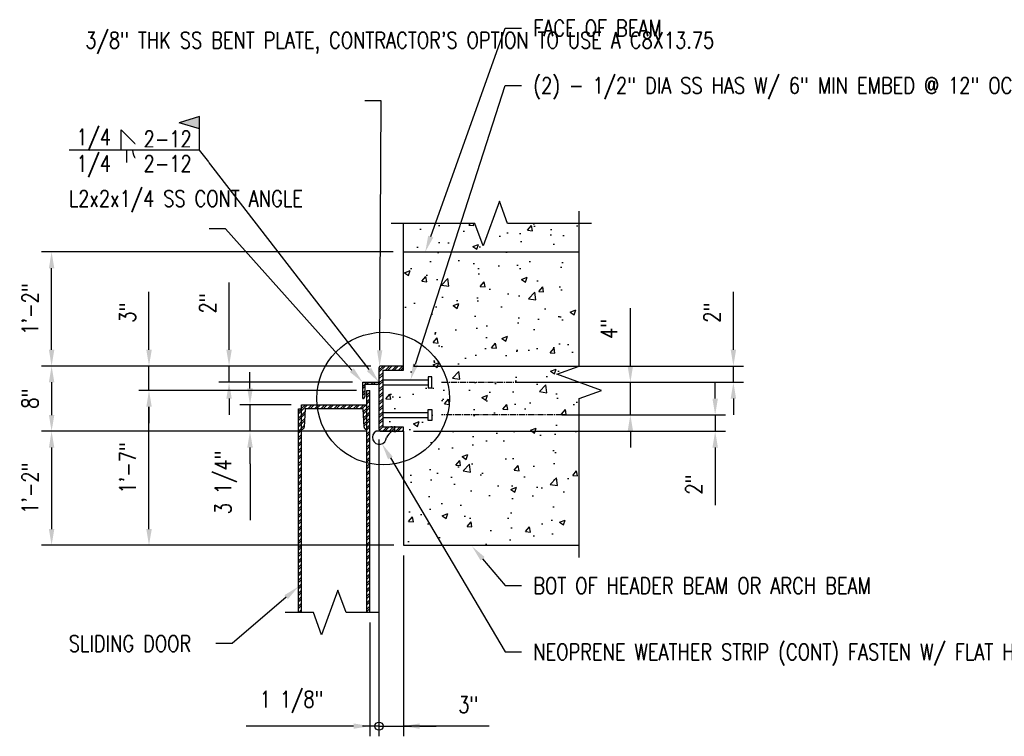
# Model space of a CAD drawing. Header units: inches. Extents: x 56 to 1759, y 30 to 684.
# Tile 2 of 12: x 56 to 177, y 98 to 186. Entities that reach past the tile are written whole.
import ezdxf
from ezdxf import colors
from ezdxf.entities.mleader import LeaderData, LeaderLine
from ezdxf.math import Vec2, Vec3

# ---------------------------------------------------------------- set-up
doc = ezdxf.new("R2010")
doc.units = ezdxf.units.IN
doc.header["$MEASUREMENT"] = 0
doc.linetypes.add('CENTER2', pattern=[1.125, 0.75, -0.125, 0.125, -0.125])
doc.layers.add('A-WALL-PATT', color=9, linetype='Continuous', lineweight=18, true_color=0x808080)
for name, color, linetype in [('M-DETL-PATT', 1, 'Continuous'), ('S-ANNO-DIMS', 1, 'Continuous'), ('S-ANNO-NOTE', 2, 'Continuous'), ('S-ANNO-SYMB', 2, 'Continuous'), ('S-DETL-CNTR', 1, 'CENTER2'), ('S-DETL-LIGHT', 2, 'Continuous'), ('S-DETL-MEDM', 3, 'Continuous')]:
    doc.layers.add(name, color=color, linetype=linetype)
doc.styles.add('Annotative', font='romans.shx', dxfattribs={"width": 0.8, "height": 0.125})
doc.dimstyles.new('Annotative', dxfattribs={"dimscale": 0, "dimtxt": 0.125, "dimasz": 0.125, "dimexe": 0.078125, "dimexo": 0.078125, "dimgap": 0.09, "dimtad": 1, "dimdec": 3, "dimzin": 3, "dimdsep": 46, "dimlunit": 4, "dimtxsty": 'Annotative', "dimcen": 0.09, "dimclrt": 2, "dimazin": 2, "dimtfac": 1, "dimtdec": 3, "dimtmove": 0, "dimatfit": 0, "dimfxl": 1, "dimfrac": 2, "dimtolj": 1, "dimtzin": 0, "dimarcsym": 0})

# ---------------------------------------------------------------- blocks, each defined once
blk = doc.blocks.new('*D11')
at = {"layer": 'Defpoints', "color": 0, "transparency": 16777216}
for p in [(100.75, 143.17), (60.34, 135.16), (100.14, 135.16)]:
    blk.add_point(p, dxfattribs=at)
at = {"layer": 'S-ANNO-DIMS', "color": 0, "lineweight": -2, "transparency": 16777216}
for p, q in [((99.5, 143.17), (59.09, 143.17)), ((60.34, 141.17), (60.34, 137.16)), ((98.89, 135.16), (59.09, 135.16))]:
    blk.add_line(p, q, dxfattribs=at)
at = {"layer": 'S-ANNO-DIMS', "color": 0, "transparency": 16777216}
for points in [[(60.01, 141.17), (60.68, 141.17), (60.34, 143.17)], [(60.01, 137.16), (60.68, 137.16), (60.34, 135.16)]]:
    blk.add_solid(points, dxfattribs=at)
at = {"layer": 'S-ANNO-DIMS', "color": 2, "lineweight": -3, "transparency": 16777216, "insert": (57.71, 139.17), "char_height": 2, "width": 0.2589, "attachment_point": 5, "rotation": 90, "style": 'Annotative'}
blk.add_mtext('\\A1;8"', dxfattribs=at)
blk = doc.blocks.new('*D10')
at = {"layer": 'Defpoints', "color": 0, "transparency": 16777216}
for p in [(100.14, 135.16), (60.34, 121.17), (103.5, 121.17)]:
    blk.add_point(p, dxfattribs=at)
at = {"layer": 'S-ANNO-DIMS', "color": 0, "lineweight": -2, "transparency": 16777216}
for p, q in [((98.89, 135.16), (59.09, 135.16)), ((60.34, 133.16), (60.34, 123.17)), ((102.25, 121.17), (59.09, 121.17))]:
    blk.add_line(p, q, dxfattribs=at)
at = {"layer": 'S-ANNO-DIMS', "color": 0, "transparency": 16777216}
for points in [[(60.01, 133.16), (60.68, 133.16), (60.34, 135.16)], [(60.01, 123.17), (60.68, 123.17), (60.34, 121.17)]]:
    blk.add_solid(points, dxfattribs=at)
at = {"layer": 'S-ANNO-DIMS', "color": 2, "lineweight": -3, "transparency": 16777216, "insert": (57.71, 128.17), "char_height": 2, "width": 0.6849, "attachment_point": 5, "rotation": 90, "style": 'Annotative'}
blk.add_mtext('\\A1;1\'-2"', dxfattribs=at)
blk = doc.blocks.new('*D9')
at = {"layer": 'Defpoints', "color": 0, "transparency": 16777216}
for p in [(72.29, 140.17), (99, 140.17), (103.5, 121.17)]:
    blk.add_point(p, dxfattribs=at)
at = {"layer": 'S-ANNO-DIMS', "color": 0, "lineweight": -2, "transparency": 16777216}
for p, q in [((97.75, 140.17), (71.04, 140.17)), ((72.29, 123.17), (72.29, 138.17)), ((102.25, 121.17), (71.04, 121.17))]:
    blk.add_line(p, q, dxfattribs=at)
at = {"layer": 'S-ANNO-DIMS', "color": 0, "transparency": 16777216}
for points in [[(71.96, 138.17), (72.63, 138.17), (72.29, 140.17)], [(71.96, 123.17), (72.63, 123.17), (72.29, 121.17)]]:
    blk.add_solid(points, dxfattribs=at)
at = {"layer": 'S-ANNO-DIMS', "color": 2, "lineweight": -3, "transparency": 16777216, "insert": (69.66, 130.67), "char_height": 2, "width": 0.6849, "attachment_point": 5, "rotation": 90, "style": 'Annotative'}
blk.add_mtext('\\A1;1\'-7"', dxfattribs=at)
blk = doc.blocks.new('*D8')
at = {"layer": 'Defpoints', "color": 0, "transparency": 16777216}
for p in [(72.29, 143.17), (100.75, 143.17), (99, 140.17)]:
    blk.add_point(p, dxfattribs=at)
at = {"layer": 'S-ANNO-DIMS', "color": 0, "lineweight": -2, "transparency": 16777216}
for p, q in [((72.29, 145.17), (72.29, 152.26)), ((99.5, 143.17), (71.04, 143.17)), ((72.29, 140.17), (72.29, 143.17)), ((97.75, 140.17), (71.04, 140.17)), ((72.29, 138.17), (72.29, 136.17))]:
    blk.add_line(p, q, dxfattribs=at)
at = {"layer": 'S-ANNO-DIMS', "color": 0, "transparency": 16777216}
for points in [[(71.96, 145.17), (72.63, 145.17), (72.29, 143.17)], [(71.96, 138.17), (72.63, 138.17), (72.29, 140.17)]]:
    blk.add_solid(points, dxfattribs=at)
at = {"layer": 'S-ANNO-DIMS', "color": 2, "lineweight": -3, "transparency": 16777216, "insert": (69.66, 149.72), "char_height": 2, "width": 0.2589, "attachment_point": 5, "rotation": 90, "style": 'Annotative'}
blk.add_mtext('\\A1;3"', dxfattribs=at)
blk = doc.blocks.new('*D7')
at = {"layer": 'Defpoints', "color": 0, "transparency": 16777216}
for p in [(131.34, 141.17), (131.34, 141.17), (113.13, 137.17)]:
    blk.add_point(p, dxfattribs=at)
at = {"layer": 'S-ANNO-DIMS', "color": 0, "lineweight": -2, "transparency": 16777216}
for p, q in [((131.34, 143.17), (131.34, 150.26)), ((131.34, 137.17), (131.34, 141.17)), ((131.34, 135.17), (131.34, 133.17))]:
    blk.add_line(p, q, dxfattribs=at)
at = {"layer": 'S-ANNO-DIMS', "color": 0, "transparency": 16777216}
for points in [[(131, 143.17), (131.67, 143.17), (131.34, 141.17)], [(131, 135.17), (131.67, 135.17), (131.34, 137.17)]]:
    blk.add_solid(points, dxfattribs=at)
at = {"layer": 'S-ANNO-DIMS', "color": 2, "lineweight": -3, "transparency": 16777216, "insert": (128.71, 147.72), "char_height": 2, "width": 0.2589, "attachment_point": 5, "rotation": 90, "style": 'Annotative', "bg_fill": 3, "box_fill_scale": 1.25, "bg_fill_color": 256, "bg_fill_true_color": 13158600, "bg_fill_transparency": 0}
blk.add_mtext('\\A1;4"', dxfattribs=at)
blk = doc.blocks.new('*D6')
at = {"layer": 'Defpoints', "color": 0, "transparency": 16777216}
for p in [(60.34, 157.17), (103.5, 157.17), (100.75, 143.17)]:
    blk.add_point(p, dxfattribs=at)
at = {"layer": 'S-ANNO-DIMS', "color": 0, "lineweight": -2, "transparency": 16777216}
for p, q in [((102.25, 157.17), (59.09, 157.17)), ((60.34, 145.17), (60.34, 155.17)), ((99.5, 143.17), (59.09, 143.17))]:
    blk.add_line(p, q, dxfattribs=at)
at = {"layer": 'S-ANNO-DIMS', "color": 0, "transparency": 16777216}
for points in [[(60.01, 155.17), (60.68, 155.17), (60.34, 157.17)], [(60.01, 145.17), (60.68, 145.17), (60.34, 143.17)]]:
    blk.add_solid(points, dxfattribs=at)
at = {"layer": 'S-ANNO-DIMS', "color": 2, "lineweight": -3, "transparency": 16777216, "insert": (57.71, 150.17), "char_height": 2, "width": 0.6849, "attachment_point": 5, "rotation": 90, "style": 'Annotative'}
blk.add_mtext('\\A1;1\'-2"', dxfattribs=at)
blk = doc.blocks.new('*U31')
h = blk.add_hatch(color=256)
h.dxf.hatch_style = 1
h.paths.add_polyline_path([(-5, 6.75), (0, 5.25), (0, 8.25)])
for p, q in [((0, 8.25), (-5, 6.75)), ((0, 0), (0, 8.25)), ((0, 5.25), (-5, 6.75))]:
    blk.add_line(p, q)
blk = doc.blocks.new('*D33')
at = {"layer": 'Defpoints', "color": 0, "transparency": 16777216}
for p in [(103.5, 143.17), (143.98, 143.17), (116.2, 141.17)]:
    blk.add_point(p, dxfattribs=at)
at = {"layer": 'S-ANNO-DIMS', "color": 0, "lineweight": -2, "transparency": 16777216}
for p, q in [((143.98, 145.17), (143.98, 152.26)), ((104.75, 143.17), (145.23, 143.17)), ((143.98, 141.17), (143.98, 143.17)), ((117.45, 141.17), (145.23, 141.17)), ((143.98, 139.17), (143.98, 137.17))]:
    blk.add_line(p, q, dxfattribs=at)
at = {"layer": 'S-ANNO-DIMS', "color": 0, "transparency": 16777216}
for points in [[(143.64, 145.17), (144.31, 145.17), (143.98, 143.17)], [(143.64, 139.17), (144.31, 139.17), (143.98, 141.17)]]:
    blk.add_solid(points, dxfattribs=at)
at = {"layer": 'S-ANNO-DIMS', "color": 2, "lineweight": -3, "transparency": 16777216, "insert": (141.35, 149.72), "char_height": 2, "attachment_point": 5, "rotation": 90, "style": 'Annotative', "bg_fill": 3, "box_fill_scale": 1.25, "bg_fill_color": 256, "bg_fill_true_color": 13158600, "bg_fill_transparency": 0}
blk.add_mtext('\\A1;2"', dxfattribs=at)
blk = doc.blocks.new('*D34')
at = {"layer": 'Defpoints', "color": 0, "transparency": 16777216}
for p in [(121.7, 137.17), (103.5, 135.17), (141.74, 135.17)]:
    blk.add_point(p, dxfattribs=at)
at = {"layer": 'S-ANNO-DIMS', "color": 0, "lineweight": -2, "transparency": 16777216}
for p, q in [((141.74, 139.17), (141.74, 141.17)), ((122.95, 137.17), (142.99, 137.17)), ((141.74, 137.17), (141.74, 135.17)), ((104.75, 135.17), (142.99, 135.17)), ((141.74, 133.17), (141.74, 126.08))]:
    blk.add_line(p, q, dxfattribs=at)
at = {"layer": 'S-ANNO-DIMS', "color": 0, "transparency": 16777216}
for points in [[(141.41, 139.17), (142.08, 139.17), (141.74, 137.17)], [(141.41, 133.17), (142.08, 133.17), (141.74, 135.17)]]:
    blk.add_solid(points, dxfattribs=at)
at = {"layer": 'S-ANNO-DIMS', "color": 2, "lineweight": -3, "transparency": 16777216, "insert": (139.11, 128.63), "char_height": 2, "attachment_point": 5, "rotation": 90, "style": 'Annotative', "bg_fill": 3, "box_fill_scale": 1.25, "bg_fill_color": 256, "bg_fill_true_color": 13158600, "bg_fill_transparency": 0}
blk.add_mtext('\\A1;2"', dxfattribs=at)
blk = doc.blocks.new('_Small')
at = {"color": 0, "linetype": 'ByBlock', "lineweight": -2}
blk.add_circle((0, 0), 0.25, dxfattribs=at)
blk = doc.blocks.new('*D51')
at = {"layer": 'Defpoints', "color": 0, "transparency": 16777216}
for p in [(100.5, 135.42), (99.38, 112.93), (100.5, 98.98)]:
    blk.add_point(p, dxfattribs=at)
at = {"layer": 'S-ANNO-DIMS', "color": 0, "lineweight": -2, "transparency": 16777216}
for p, q in [((100.5, 134.17), (100.5, 97.73)), ((99.38, 111.68), (99.38, 97.73)), ((97.38, 98.98), (84.19, 98.98)), ((100.5, 98.98), (99.38, 98.98)), ((100.5, 98.98), (104.5, 98.98))]:
    blk.add_line(p, q, dxfattribs=at)
at = {"layer": 'S-ANNO-DIMS', "color": 0, "transparency": 16777216}
blk.add_solid([(97.38, 99.31), (97.38, 98.65), (99.38, 98.98)], dxfattribs=at)
at = {"layer": 'S-ANNO-DIMS', "color": 0, "lineweight": -2, "transparency": 16777216, "xscale": 2, "yscale": 2, "zscale": 2, "rotation": 180}
blk.add_blockref('_Small', (100.5, 98.98), dxfattribs=at)
at = {"layer": 'S-ANNO-DIMS', "color": 2, "transparency": 16777216, "insert": (89.79, 101.94), "char_height": 2, "attachment_point": 5, "style": 'Annotative'}
blk.add_mtext('\\A1;1 1/8"', dxfattribs=at)
blk = doc.blocks.new('*D52')
at = {"layer": 'Defpoints', "color": 0, "transparency": 16777216}
for p in [(100.5, 135.42), (103.5, 121.17), (103.5, 98.98)]:
    blk.add_point(p, dxfattribs=at)
at = {"layer": 'S-ANNO-DIMS', "color": 0, "lineweight": -2, "transparency": 16777216}
for p, q in [((100.5, 134.17), (100.5, 97.73)), ((103.5, 119.92), (103.5, 97.73)), ((100.5, 98.98), (98.5, 98.98)), ((100.5, 98.98), (103.5, 98.98)), ((100.5, 98.98), (103.5, 98.98)), ((114.01, 98.98), (103.5, 98.98)), ((105.5, 98.98), (107.5, 98.98))]:
    blk.add_line(p, q, dxfattribs=at)
at = {"layer": 'S-ANNO-DIMS', "color": 0, "transparency": 16777216}
blk.add_solid([(105.5, 99.31), (105.5, 98.65), (103.5, 98.98)], dxfattribs=at)
at = {"layer": 'S-ANNO-DIMS', "color": 0, "lineweight": -2, "transparency": 16777216, "xscale": 2, "yscale": 2, "zscale": 2}
blk.add_blockref('_Small', (100.5, 98.98), dxfattribs=at)
at = {"layer": 'S-ANNO-DIMS', "color": 2, "transparency": 16777216, "insert": (111.46, 101.61), "char_height": 2, "attachment_point": 5, "style": 'Annotative'}
blk.add_mtext('\\A1;3"', dxfattribs=at)
blk = doc.blocks.new('*D54')
at = {"layer": 'Defpoints', "color": 0, "transparency": 16777216}
for p in [(91, 138.42), (84.68, 135.16), (100.14, 135.16)]:
    blk.add_point(p, dxfattribs=at)
at = {"layer": 'S-ANNO-DIMS', "color": 0, "lineweight": -2, "transparency": 16777216}
for p, q in [((84.68, 140.42), (84.68, 142.42)), ((89.75, 138.42), (83.43, 138.42)), ((84.68, 138.42), (84.68, 135.16)), ((98.89, 135.16), (83.43, 135.16)), ((84.68, 133.16), (84.68, 131.16))]:
    blk.add_line(p, q, dxfattribs=at)
at = {"layer": 'S-ANNO-DIMS', "color": 0, "transparency": 16777216}
for points in [[(84.35, 140.42), (85.02, 140.42), (84.68, 138.42)], [(84.35, 133.16), (85.02, 133.16), (84.68, 135.16)]]:
    blk.add_solid(points, dxfattribs=at)
at = {"layer": 'S-ANNO-DIMS', "color": 2, "transparency": 16777216, "insert": (81.72, 128.89), "char_height": 2, "attachment_point": 5, "rotation": 90, "style": 'Annotative'}
blk.add_mtext('\\A1;3 1/4"', dxfattribs=at)
blk = doc.blocks.new('*D55')
at = {"layer": 'Defpoints', "color": 0, "transparency": 16777216}
for p in [(100.75, 143.17), (82.11, 141.17), (98.5, 141.17)]:
    blk.add_point(p, dxfattribs=at)
at = {"layer": 'S-ANNO-DIMS', "color": 0, "lineweight": -2, "transparency": 16777216}
for p, q in [((82.11, 145.17), (82.11, 153.4)), ((99.5, 143.17), (80.86, 143.17)), ((82.11, 141.17), (82.11, 143.17)), ((97.25, 141.17), (80.86, 141.17)), ((82.11, 139.17), (82.11, 137.17))]:
    blk.add_line(p, q, dxfattribs=at)
at = {"layer": 'S-ANNO-DIMS', "color": 0, "transparency": 16777216}
for points in [[(81.78, 145.17), (82.44, 145.17), (82.11, 143.17)], [(81.78, 139.17), (82.44, 139.17), (82.11, 141.17)]]:
    blk.add_solid(points, dxfattribs=at)
at = {"layer": 'S-ANNO-DIMS', "color": 2, "transparency": 16777216, "insert": (79.48, 150.86), "char_height": 2, "attachment_point": 5, "rotation": 90, "style": 'Annotative'}
blk.add_mtext('\\A1;2"', dxfattribs=at)

msp = doc.modelspace()

# ---------------------------------------------------------------- hatches: boundary and pattern name
at = {"layer": 'A-WALL-PATT', "lineweight": -3}
h = msp.add_hatch(dxfattribs=at)
h.set_pattern_fill('AR-CONC', color=8, style=0)
h.paths.add_polyline_path([(103.5036, 121.1719), (125.0555, 121.1719), (125.0555, 139.1719), (127.803, 140.1719), (122.3081, 142.1719), (125.0555, 143.1719), (125.0555, 160.6741), (116.2796, 160.6741), (115.2796, 163.4215), (113.2796, 157.9266), (112.2796, 160.6741), (103.5036, 160.6741), (103.5036, 142.6719), (101.0036, 142.6719), (101.0036, 141.4869), (106.5155, 141.4869), (106.5155, 141.8412), (106.9879, 141.8412), (106.9879, 140.5026), (106.5155, 140.5026), (106.5155, 140.857), (101.0036, 140.857), (101.0036, 137.4869), (106.5155, 137.4869), (106.5155, 137.8412), (106.9879, 137.8412), (106.9879, 136.5026), (106.5155, 136.5026), (106.5155, 136.857), (101.0036, 136.857), (101.0036, 135.6719), (103.5036, 135.6719)])
at = {"layer": 'M-DETL-PATT', "lineweight": -3}
h = msp.add_hatch(dxfattribs=at)
h.set_pattern_fill('ANSI32', color=8, scale=1.5, style=0)
h.paths.add_polyline_path([(103.5036, 143.1719), (100.7536, 143.1719, 0.41421356), (100.5036, 142.9219), (100.5036, 135.4219, 0.41421356), (100.7536, 135.1719), (103.5036, 135.1719), (103.5036, 135.6719), (101.0036, 135.6719), (101.0036, 142.6719), (103.5036, 142.6719)])
h = msp.add_hatch(dxfattribs=at)
h.set_pattern_fill('ANSI32', color=8, scale=1.5, style=0)
h.paths.add_polyline_path([(100.5036, 141.1719), (98.5036, 141.1719), (98.5036, 139.1719, 0.41421356), (98.7536, 139.4219), (98.7536, 140.6719, -0.41421356), (99.0036, 140.9219), (100.2536, 140.9219, 0.41421356)])
h = msp.add_hatch(dxfattribs=at)
h.set_pattern_fill('ANSI32', color=8, scale=1.5, style=0)
h.paths.add_polyline_path([(99.3786, 140.1719), (99.0036, 140.1719), (99.0036, 112.9276), (99.3786, 112.9276)])
h = msp.add_hatch(dxfattribs=at)
h.set_pattern_fill('ANSI32', color=8, scale=1.5, style=0)
h.paths.add_polyline_path([(91.0036, 137.9219), (90.6286, 137.9219), (90.6286, 112.9276), (91.0036, 112.9276)])
h = msp.add_hatch(dxfattribs=at)
h.set_pattern_fill('ANSI32', color=8, scale=1.5, style=0)
h.paths.add_polyline_path([(99.0036, 138.4219), (91.0036, 138.4219), (91.0036, 135.4219), (91.0819, 135.4219, 0.39886787), (91.3316, 135.6588), (91.4509, 137.9219), (98.5548, 137.9219), (98.6706, 135.6591, 0.3993195), (98.9203, 135.4219), (99.0036, 135.4219)])

# ---------------------------------------------------------------- linework, layer by layer
at = {"layer": 'S-ANNO-DIMS'}
msp.add_line((84.6838, 131.1596), (84.6838, 124.2695), dxfattribs=at)
at = {"layer": 'S-DETL-CNTR', "lineweight": -3}
for p, q in [((108.1879, 141.1719), (117.4476, 141.1719)), ((122.947, 137.1719), (108.1879, 137.1719))]:
    msp.add_line(p, q, dxfattribs=at)
at = {"layer": 'S-DETL-LIGHT', "lineweight": -3}
for p, q in [((68.8769, 169.6592), (68.8769, 172.1592)), ((68.8769, 172.1592), (71.3769, 169.6592)), ((69.5312, 169.6592), (69.5312, 168.1592)), ((115.2796, 163.4215), (113.2796, 157.9266)), ((116.2796, 160.6741), (115.2796, 163.4215)), ((125.0555, 143.1719), (125.0555, 162.1741)), ((112.2796, 160.6741), (102.0036, 160.6741)), ((113.2796, 157.9266), (112.2796, 160.6741)), ((126.5555, 160.6741), (116.2796, 160.6741)), ((103.5036, 157.1719), (125.0555, 157.1719)), ((122.3081, 142.1719), (125.0555, 143.1719)), ((101.0036, 141.4869), (106.5155, 141.4869)), ((106.9879, 141.8412), (106.5155, 141.8412)), ((106.5155, 141.8412), (106.5155, 140.5026)), ((106.9879, 140.5026), (106.9879, 141.8412)), ((127.803, 140.1719), (122.3081, 142.1719)), ((101.0036, 140.857), (106.5155, 140.857)), ((106.5155, 140.5026), (106.9879, 140.5026)), ((125.0555, 139.1719), (127.803, 140.1719)), ((125.0555, 119.6719), (125.0555, 139.1719)), ((106.5155, 136.5026), (106.5155, 137.8412)), ((106.5155, 137.8412), (106.9879, 137.8412)), ((106.9879, 137.8412), (106.9879, 136.5026)), ((101.0036, 137.4869), (106.5155, 137.4869)), ((101.0036, 136.857), (106.5155, 136.857)), ((106.9879, 136.5026), (106.5155, 136.5026)), ((102.4576, 135.104), (102.4576, 135.8033)), ((102.3296, 135.1444), (102.584, 135.1452)), ((102.3036, 121.1719), (69.547, 121.1719)), ((95.4624, 115.6751), (93.4624, 110.1801)), ((96.4624, 112.9276), (95.4624, 115.6751)), ((92.4624, 112.9276), (89.0036, 112.9276)), ((93.4624, 110.1801), (92.4624, 112.9276)), ((100.5036, 112.9276), (96.4624, 112.9276))]:
    msp.add_line(p, q, dxfattribs=at)
msp.add_circle((101.0036, 139.1719), 8.1345, dxfattribs=at)
msp.add_arc((71.7652, 169.6592), 1.5, 180, 270, dxfattribs=at)
at = {"layer": 'S-DETL-MEDM', "lineweight": -3}
for p, q in [((103.5036, 142.6719), (103.5036, 160.6741)), ((100.5036, 142.9219), (100.5036, 135.4219)), ((103.5036, 143.1719), (100.7536, 143.1719)), ((101.0036, 135.6719), (101.0036, 142.6719)), ((101.0036, 142.6719), (103.5036, 142.6719)), ((98.5036, 139.1719), (98.5036, 141.1719)), ((98.5036, 141.1719), (100.5036, 141.1719)), ((98.7536, 140.6719), (98.7536, 139.4219)), ((100.2536, 140.9219), (99.0036, 140.9219)), ((99.0036, 140.1719), (99.3786, 140.1719)), ((99.0036, 112.9276), (99.0036, 140.1719)), ((99.3786, 112.9276), (99.3786, 140.1719)), ((90.6286, 112.9276), (90.6286, 137.9219)), ((90.6286, 137.9219), (91.0036, 137.9219)), ((91.0036, 138.4219), (99.0036, 138.4219)), ((91.0036, 112.9276), (91.0036, 138.4219)), ((91.4509, 137.9219), (91.3316, 135.6588)), ((98.5548, 137.9219), (91.4509, 137.9219)), ((98.6706, 135.6591), (98.5548, 137.9219)), ((91.0036, 135.4219), (91.0819, 135.4219)), ((99.0036, 135.4219), (98.9203, 135.4219)), ((103.5036, 135.6719), (101.0036, 135.6719)), ((103.5036, 135.1719), (103.5036, 135.6719)), ((102.6773, 135.1596), (100.1425, 135.1596)), ((100.7536, 135.1719), (103.5036, 135.1719)), ((103.5036, 135.1719), (103.5036, 121.1719)), ((103.5036, 121.1719), (125.0555, 121.1719))]:
    msp.add_line(p, q, dxfattribs=at)
for centre, radius, start, end in [((100.7536, 142.9219), 0.25, 90, 180), ((99.0036, 140.6719), 0.25, 90, 180), ((100.2536, 141.1719), 0.25, 270, 0), ((98.5036, 139.4219), 0.25, 270, 0), ((91.0819, 135.6719), 0.25, 270, 356.981875), ((98.9203, 135.6719), 0.25, 182.928842, 270), ((100.7536, 135.4219), 0.25, 180, 270), ((100.5547, 134.4075), 0.8577, 118.729292, 359.525934), ((104.7524, 132.162), 4.0207, 131.795172, 146.170895)]:
    msp.add_arc(centre, radius, start, end, dxfattribs=at)

# ---------------------------------------------------------------- dimensions: what is measured, and where the dimension line sits
at = {"layer": 'S-ANNO-DIMS', "lineweight": -3}
for base, p1, p2, picture, middle in [((60.3446, 157.1719), (100.7536, 143.1719), (103.5036, 157.1719), '*D6', (57.7142, 150.1719)), ((72.2938, 143.1719), (99.0036, 140.1719), (100.7536, 143.1719), '*D8', (69.6633, 149.7167)), ((72.2938, 140.1719), (103.5036, 121.1719), (99.0036, 140.1719), '*D9', (69.6633, 130.6719)), ((60.3446, 121.1719), (100.1425, 135.1596), (103.5036, 121.1719), '*D10', (57.7142, 128.1657))]:
    dim = msp.add_linear_dim(base=base, p1=p1, p2=p2, angle=90, dimstyle='Annotative', override={"dimpost": '\\X'}, dxfattribs=at)
    dim.commit()
    dim.dimension.update_dxf_attribs({"geometry": picture, "text_midpoint": middle})
at = {"layer": 'S-ANNO-DIMS'}
for base, p1, p2, picture, middle in [((82.1105, 141.1719), (100.7536, 143.1719), (98.5036, 141.1719), '*D55', (82.1105, 150.8595)), ((84.6838, 135.1596), (91.0036, 138.4219), (100.1425, 135.1596), '*D54', (84.6838, 128.8934))]:
    dim = msp.add_linear_dim(base=base, p1=p1, p2=p2, angle=90, dimstyle='Annotative', override={"dimpost": '\\X'}, dxfattribs=at)
    dim.commit()
    dim.dimension.update_dxf_attribs({"geometry": picture, "text_midpoint": middle, "dimtype": 160})
at = {"layer": 'S-ANNO-DIMS', "lineweight": -3}
dim = msp.add_linear_dim(base=(60.3446, 135.1596), p1=(100.7536, 143.1719), p2=(100.1425, 135.1596), angle=90, dimstyle='Annotative', override={"dimpost": '\\X'}, dxfattribs=at)
dim.commit()
dim.dimension.update_dxf_attribs({"geometry": '*D11', "text_midpoint": (60.3446, 139.1657), "dimtype": 160})

# ---------------------------------------------------------------- leaders
at = {"layer": 'S-ANNO-NOTE', "lineweight": -3}
ml = msp.add_multileader_mtext('Standard', dxfattribs=at)
ml.set_content('\\A1;FACE OF BEAM', color=256, style='Annotative')
ml.set_leader_properties(color=1, linetype='ByLayer', lineweight=-1)
ml.build(insert=Vec2(0, 0))
ml.multileader.update_dxf_attribs({"text_right_attachment_type": 3, "dogleg_length": 0.125, "arrow_head_size": 2, "scale": 16})
ctx = ml.context
ctx.base_point, ctx.scale, ctx.char_height, ctx.arrow_head_size, ctx.landing_gap_size, ctx.plane_origin = Vec3(117.9947, 184.6364), 16, 2, 2, 1.4375, Vec3(111.9167, 178.271)
ctx.right_attachment = 3
notes = []
notes.append((ctx, [(0, (1, 1, 0), (115.9947, 184.6364), (1, 0), 2, [(0, [(106.1763, 157.1719)], 0, [])])]))
ctx.mtext.insert, ctx.mtext.width, ctx.mtext.flow_direction = Vec3(119.4322, 185.6364), 27.723829, 5
ml = msp.add_multileader_mtext('Standard', dxfattribs=at)
ml.set_content('BOT OF HEADER BEAM OR ARCH BEAM', color=256, style='Annotative')
ml.set_leader_properties(color=1, linetype='ByLayer', lineweight=-1)
ml.build(insert=Vec2(0, 0))
ml.multileader.update_dxf_attribs({"text_right_attachment_type": 3, "dogleg_length": 0.125, "arrow_head_size": 2, "scale": 16})
ctx = ml.context
ctx.base_point, ctx.scale, ctx.char_height, ctx.arrow_head_size, ctx.landing_gap_size, ctx.plane_origin = Vec3(117.9947, 116.2197), 16, 2, 2, 1.4375, Vec3(111.9167, 121.0417)
ctx.right_attachment = 3
notes.append((ctx, [(0, (1, 1, 0), (115.9947, 116.2197), (1, 0), 2, [(0, [(111.9167, 121.0417)], 0, [])])]))
ctx.mtext.insert, ctx.mtext.width, ctx.mtext.flow_direction = Vec3(119.4322, 117.2197), 26.952712, 5
ml = msp.add_multileader_mtext('Standard', dxfattribs=at)
ml.set_content('SLIDING DOOR', color=256, style='Annotative')
ml.set_leader_properties(color=1, linetype='ByLayer', lineweight=-1)
ml.build(insert=Vec2(0, 0))
ml.multileader.update_dxf_attribs({"text_right_attachment_type": 3, "dogleg_length": 0.125, "arrow_head_size": 2, "scale": 16})
ctx = ml.context
ctx.base_point, ctx.scale, ctx.char_height, ctx.arrow_head_size, ctx.landing_gap_size, ctx.plane_origin = Vec3(61.0117, 109.1158), 16, 2, 2, 1.4375, Vec3(23.6872, 121.0417)
ctx.right_attachment = 3
notes.append((ctx, [(1, (1, 1, 0), (82.4962, 109.1158), (-1, 0), 2, [(0, [(90.6286, 116.107)], 0, [])])]))
ctx.mtext.insert, ctx.mtext.width, ctx.mtext.flow_direction = Vec3(62.4492, 110.1158), 26.952712, 5
for ctx, leaders in notes:
    for number, flags, end, landing, length, lines in leaders:
        leader = LeaderData()
        leader.index, (leader.has_last_leader_line, leader.has_dogleg_vector, leader.attachment_direction) = number, flags
        leader.last_leader_point, leader.dogleg_vector, leader.dogleg_length = Vec3(end), Vec3(landing), length
        for number, points, colour, breaks in lines:
            line = LeaderLine()
            line.index, line.vertices, line.color, line.breaks = number, Vec3.list(points), colors.encode_raw_color(colour), breaks
            leader.lines.append(line)
        ctx.leaders.append(leader)

# ---------------------------------------------------------------- next in the draw order: texts
at = {"layer": 'S-ANNO-NOTE', "lineweight": -3, "char_height": 2, "line_spacing_factor": 0.981704, "style": 'Annotative', "bg_fill": 2}
for s, insert, width, attachment_point in [('\\pxqr,t3.2,6.4,9.6,12.8,16,19.2,22.4,25.6,28.8,32,35.2,38.4,41.6,44.8,48,51.2,54.4,57.6,60.8,64,67.2,70.4,73.6,76.8,80,83.2,86.4,89.6,92.8,96,99.2,102.4;{1/4}', (67.6269, 172.2651), 5.018507, 3), ('\\pxt3.2,6.4,9.6,12.8,16,19.2,22.4,25.6,28.8,32,35.2,38.4,41.6,44.8,48,51.2,54.4,57.6,60.8,64,67.2,70.4,73.6,76.8,80,83.2,86.4,89.6,92.8,96,99.2,102.4;{2-12}', (71.6269, 172.0355), 6.967887, 1)]:
    msp.add_mtext(s, dxfattribs=dict(at, insert=insert, width=width, attachment_point=attachment_point))

# ---------------------------------------------------------------- next in the draw order: dimensions: what is measured, and where the dimension line sits
at = {"layer": 'S-ANNO-DIMS', "lineweight": -3}
dim = msp.add_linear_dim(base=(131.3365, 141.1719), p1=(113.1294, 137.1719), p2=(131.3365, 141.1719), angle=90, dimstyle='Annotative', override={"dimpost": '\\X', "dimse1": 1, "dimse2": 1, "dimtfill": 1}, dxfattribs=at)
dim.commit()
dim.dimension.update_dxf_attribs({"geometry": '*D7', "text_midpoint": (128.706, 147.7167)})

# ---------------------------------------------------------------- next in the draw order: texts
at = {"layer": 'S-ANNO-NOTE', "lineweight": -3, "char_height": 2, "line_spacing_factor": 0.981704, "style": 'Annotative', "bg_fill": 2}
for s, insert, width, attachment_point in [('\\pxqr,t3.2,6.4,9.6,12.8,16,19.2,22.4,25.6,28.8,32,35.2,38.4,41.6,44.8,48,51.2,54.4,57.6,60.8,64,67.2,70.4,73.6,76.8,80,83.2,86.4,89.6,92.8,96,99.2,102.4;{1/4}', (67.6269, 169.0151), 5.018507, 3), ('\\pxt3.2,6.4,9.6,12.8,16,19.2,22.4,25.6,28.8,32,35.2,38.4,41.6,44.8,48,51.2,54.4,57.6,60.8,64,67.2,70.4,73.6,76.8,80,83.2,86.4,89.6,92.8,96,99.2,102.4;{2-12}', (71.6269, 169.0151), 6.967887, 1)]:
    msp.add_mtext(s, dxfattribs=dict(at, insert=insert, width=width, attachment_point=attachment_point))

# ---------------------------------------------------------------- next in the draw order: leaders
at = {"layer": 'S-ANNO-NOTE', "lineweight": -3}
ml = msp.add_multileader_mtext('Standard', dxfattribs=at)
ml.set_content('\\A1;(2) - 1/2" DIA SS HAS W/ 6" MIN EMBED @ 12" OC HORIZONTALLY', color=256, style='Annotative')
ml.set_leader_properties(color=1, linetype='ByLayer', lineweight=-1)
ml.build(insert=Vec2(0, 0))
ml.multileader.update_dxf_attribs({"text_right_attachment_type": 3, "dogleg_length": 0.125, "arrow_head_size": 2, "scale": 16})
ctx = ml.context
ctx.base_point, ctx.scale, ctx.char_height, ctx.arrow_head_size, ctx.landing_gap_size, ctx.plane_origin = Vec3(117.9947, 177.5969), 16, 2, 2, 1.4375, Vec3(111.9167, 171.2315)
ctx.right_attachment = 3
notes = []
notes.append((ctx, [(0, (1, 1, 0), (115.9947, 177.5969), (1, 0), 2, [(0, [(104.3763, 141.4869)], 0, [])])]))
ctx.mtext.insert, ctx.mtext.width, ctx.mtext.flow_direction = Vec3(119.4322, 178.5969), 30.708794, 5
ml = msp.add_multileader_mtext('Standard', dxfattribs=at)
ml.set_content('\\A1;L2x2x1/4 SS CONT ANGLE', color=256, style='Annotative')
ml.set_leader_properties(color=1, linetype='ByLayer', lineweight=-1)
ml.build(insert=Vec2(0, 0))
ml.multileader.update_dxf_attribs({"text_right_attachment_type": 3, "dogleg_length": 0.125, "arrow_head_size": 2, "scale": 16})
ctx = ml.context
ctx.base_point, ctx.scale, ctx.char_height, ctx.arrow_head_size, ctx.landing_gap_size, ctx.plane_origin = Vec3(61.0117, 163.7203), 16, 2, 2, 1.4375, Vec3(23.6872, 166.68)
ctx.right_attachment = 3
notes.append((ctx, [(1, (1, 1, 0), (81.6581, 160.006), (-1, 0), 2, [(0, [(98.5036, 141.1719)], 0, [])])]))
ctx.mtext.insert, ctx.mtext.width, ctx.mtext.flow_direction = Vec3(62.4492, 164.7203), 16.500658, 5
ml = msp.add_multileader_mtext('Standard', dxfattribs=at)
ml.set_content('NEOPRENE WEATHER STRIP (CONT) FASTEN W/ FLAT HEAD SOCKET CAP SCREWS @ 6" OC, TYP, 2" . WEATHER STRIP AT THE BOTTOM OF THE DOOR TO MATCH LOWEST HEIGHT OF THE JAMB WEATHER STRIP. ', color=256, style='Annotative')
ml.set_leader_properties(color=1, linetype='ByLayer', lineweight=-1)
ml.build(insert=Vec2(0, 0))
ml.multileader.update_dxf_attribs({"text_right_attachment_type": 3, "dogleg_length": 0.125, "arrow_head_size": 2, "scale": 16})
ctx = ml.context
ctx.base_point, ctx.scale, ctx.char_height, ctx.arrow_head_size, ctx.landing_gap_size, ctx.plane_origin = Vec3(117.9947, 108.0821), 16, 2, 2, 1.4375, Vec3(111.9167, 112.3424)
ctx.right_attachment = 3
notes.append((ctx, [(0, (1, 1, 0), (115.9947, 108.0821), (1, 0), 2, [(0, [(100.8757, 133.6121)], 0, [])])]))
ctx.mtext.insert, ctx.mtext.width, ctx.mtext.defined_height, ctx.mtext.flow_direction = Vec3(119.4322, 109.0821), 50.446442, 17.0373, 5
for ctx, leaders in notes:
    for number, flags, end, landing, length, lines in leaders:
        leader = LeaderData()
        leader.index, (leader.has_last_leader_line, leader.has_dogleg_vector, leader.attachment_direction) = number, flags
        leader.last_leader_point, leader.dogleg_vector, leader.dogleg_length = Vec3(end), Vec3(landing), length
        for number, points, colour, breaks in lines:
            line = LeaderLine()
            line.index, line.vertices, line.color, line.breaks = number, Vec3.list(points), colors.encode_raw_color(colour), breaks
            leader.lines.append(line)
        ctx.leaders.append(leader)

# ---------------------------------------------------------------- next in the draw order: block references
at = {"layer": 'S-ANNO-SYMB', "lineweight": -3, "xscale": 0.5, "yscale": 0.5, "zscale": 0.5}
msp.add_blockref('*U31', (78.5025, 169.6592), dxfattribs=at)

# ---------------------------------------------------------------- next in the draw order: leaders
at = {"layer": 'S-ANNO-NOTE', "lineweight": -3}
ml = msp.add_multileader_mtext('Standard', dxfattribs=at)
ml.set_content('\\A1;3/8" THK SS BENT PLATE, CONTRACTOR\'S OPTION TO USE A C8X13.75', color=256, style='Annotative')
ml.set_leader_properties(color=1, linetype='ByLayer', lineweight=-1)
ml.build(insert=Vec2(0, 0))
ml.multileader.update_dxf_attribs({"text_right_attachment_type": 3, "dogleg_length": 0.125, "arrow_head_size": 2, "scale": 16})
ctx = ml.context
ctx.base_point, ctx.scale, ctx.char_height, ctx.arrow_head_size, ctx.landing_gap_size, ctx.plane_origin = Vec3(63.046, 183.1475), 16, 2, 2, 1.4375, Vec3(23.6872, 194.8617)
ctx.right_attachment = 3
notes = []
notes.append((ctx, [(1, (1, 1, 0), (100.7591, 175.7189), (-1, 0), 2, [(0, [(100.5769, 143.0987)], 0, [])])]))
ctx.mtext.insert, ctx.mtext.width, ctx.mtext.flow_direction = Vec3(64.4835, 184.1475), 36.031358, 5
ml = msp.add_multileader_mtext('Standard', dxfattribs=at)
ml.set_content('', color=256, style='Annotative')
ml.set_leader_properties(color=256, linetype='ByLayer', lineweight=-1)
ml.build(insert=Vec2(0, 0))
ml.multileader.update_dxf_attribs({"text_right_attachment_type": 3, "dogleg_length": 0.125, "arrow_head_size": 2, "scale": 16})
ctx = ml.context
ctx.base_point, ctx.scale, ctx.char_height, ctx.arrow_head_size, ctx.landing_gap_size, ctx.plane_origin = Vec3(59.6275, 169.6592), 16, 2, 2, 1.4375, Vec3(98.868, 141.0602)
ctx.right_attachment, ctx.text_align_type = 3, 2
notes.append((ctx, [(0, (1, 1, 0), (78.5025, 169.6592), (-1, 0), 16, [(0, [(100.5036, 141.1719)], 0, [])])]))
ctx.mtext.insert, ctx.mtext.alignment, ctx.mtext.flow_direction = Vec3(61.065, 170.6592), 3, 5
for ctx, leaders in notes:
    for number, flags, end, landing, length, lines in leaders:
        leader = LeaderData()
        leader.index, (leader.has_last_leader_line, leader.has_dogleg_vector, leader.attachment_direction) = number, flags
        leader.last_leader_point, leader.dogleg_vector, leader.dogleg_length = Vec3(end), Vec3(landing), length
        for number, points, colour, breaks in lines:
            line = LeaderLine()
            line.index, line.vertices, line.color, line.breaks = number, Vec3.list(points), colors.encode_raw_color(colour), breaks
            leader.lines.append(line)
        ctx.leaders.append(leader)

# ---------------------------------------------------------------- next in the draw order: dimensions: what is measured, and where the dimension line sits
at = {"layer": 'S-ANNO-DIMS', "lineweight": -3}
dim = msp.add_linear_dim(base=(143.9755, 143.1719), p1=(116.1976, 141.1719), p2=(103.5036, 143.1719), angle=90, dimstyle='Annotative', override={"dimpost": '\\X', "dimtfill": 1}, dxfattribs=at)
dim.commit()
dim.dimension.update_dxf_attribs({"geometry": '*D33', "text_midpoint": (141.345, 149.7167)})

# ---------------------------------------------------------------- next in the draw order: dimensions: what is measured, and where the dimension line sits
dim = msp.add_linear_dim(base=(141.7431, 135.1719), p1=(121.697, 137.1719), p2=(103.5036, 135.1719), angle=90, dimstyle='Annotative', override={"dimpost": '\\X', "dimtfill": 1}, dxfattribs=at)
dim.commit()
dim.dimension.update_dxf_attribs({"geometry": '*D34', "text_midpoint": (139.1126, 128.6272)})

# ---------------------------------------------------------------- next in the draw order: dimensions: what is measured, and where the dimension line sits
at = {"layer": 'S-ANNO-DIMS'}
for base, p1, p2, override, picture, middle in [((100.5036, 98.9797), (99.3786, 112.9276), (100.5036, 135.4219), {"dimpost": '\\X', "dimblk2": 'Small', "dimsah": 1}, '*D51', (89.7863, 98.9797)), ((103.5036, 98.9797), (100.5036, 135.4219), (103.5036, 121.1719), {"dimpost": '\\X', "dimblk1": 'Small', "dimsah": 1}, '*D52', (111.4619, 98.7073))]:
    dim = msp.add_linear_dim(base=base, p1=p1, p2=p2, dimstyle='Annotative', override=override, dxfattribs=at)
    dim.commit()
    dim.dimension.update_dxf_attribs({"geometry": picture, "text_midpoint": middle, "dimtype": 160})

doc.saveas('drawing.dxf')
